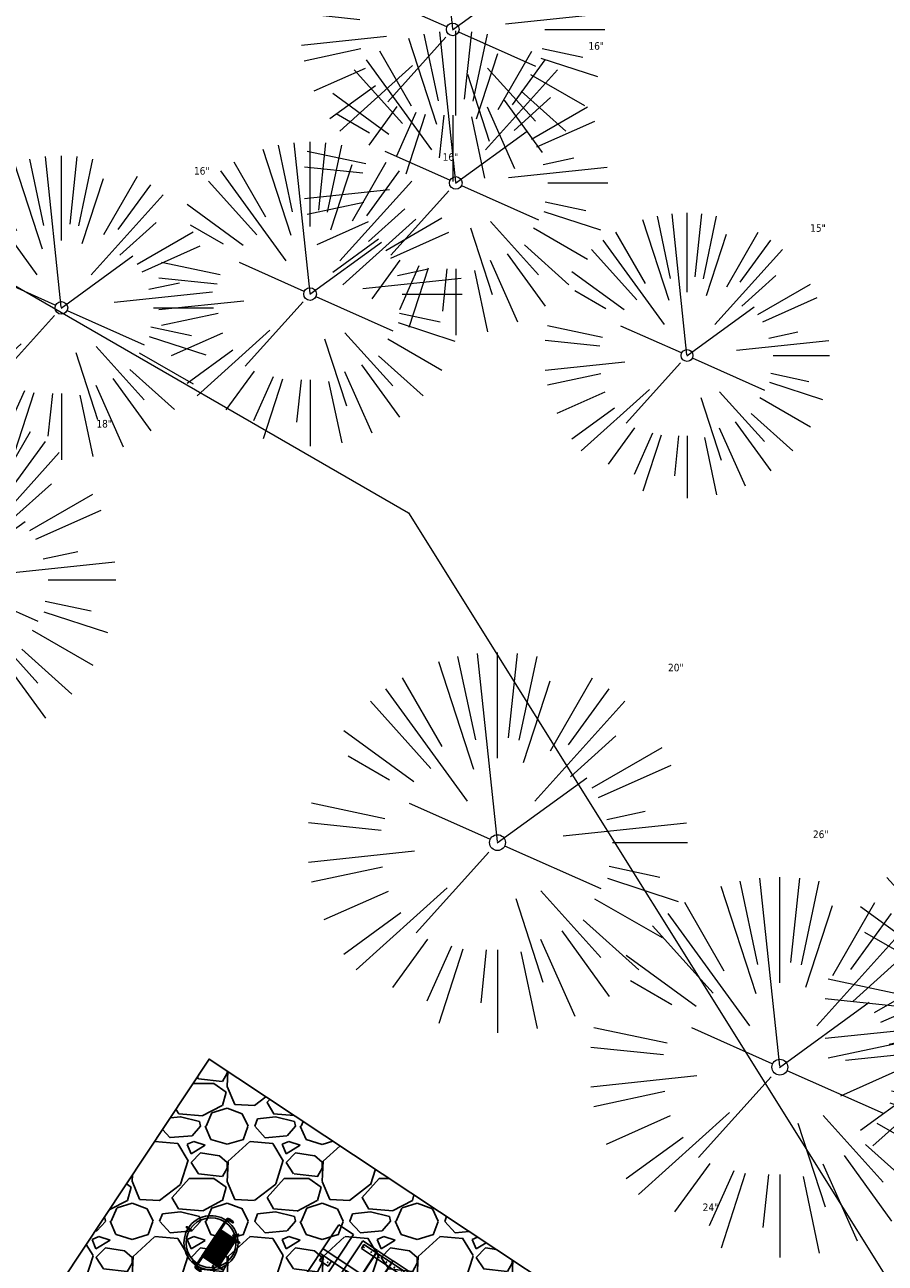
# Model space of a CAD drawing. Header units: feet. Extents: x 1133447 to 1140710, y 647622 to 649877.
# Tile 79 of 84: x 1135054 to 1135100, y 649228 to 649293. Entities that reach past the tile are written whole.
import ezdxf
from ezdxf.lldxf.tags import DXFTag

# ---------------------------------------------------------------- set-up
doc = ezdxf.new("R2010")
doc.units = ezdxf.units.FT
doc.header["$MEASUREMENT"] = 0
for name, color, linetype, lineweight in [('-ANGLE-IRON', 8, 'Continuous', 25), ('V-SITE-VEGE', 8, 'Continuous', 18), ('V-SITE-VEGE-TEXT', 8, 'Continuous', 18), ('V-UTIL-POWR-LINE-UNDR', 8, 'EXIST_PROP POWER UNDERGROUND LINE 1', 15)]:
    doc.layers.add(name, color=color, linetype=linetype, lineweight=lineweight)
for name, color, linetype in [('-BOLTS-LAGS-SCREWS', 7, 'Continuous'), ('-CONCRETE', 9, 'Continuous'), ('-HARDWARE', 7, 'Continuous'), ('-TIMBER', 5, 'Continuous'), ('C-CAMPSITE-PADS', 6, 'Continuous'), ('C-PRKG-ASPH', 8, 'Continuous'), ('C-SWLK-GRVL-PATT', 8, 'Continuous'), ('G-XREF', 7, 'Continuous')]:
    doc.layers.add(name, color=color, linetype=linetype)
doc.styles.add('SEI-Dim & Leader', font='tahoma.ttf')
doc.styles.get("Standard").update_dxf_attribs({"font": 'arial.ttf'})
tags = doc.linetypes.add('EXIST_PROP POWER UNDERGROUND LINE 1', pattern='A,1.5,-0.2,["P-UG",Standard,S=0.08,R=0,X=-0.1,Y=-0.04],-0.3', length=2).pattern_tags.tags
tags[6] = DXFTag(74, 10)

# ---------------------------------------------------------------- blocks, each defined once
blk = doc.blocks.new('V-SITE-VEGE-Coniferious Tree 2')
at = {"color": 0, "linetype": 'ByBlock'}
for p, q in [((-0.0574950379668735, 0.2703678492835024), (-0.1039851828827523, 0.4890788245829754)), ((-0.0003172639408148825, 0.0025937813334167), (-0.05229705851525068, 0.4972664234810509)), ((-3.601054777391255e-05, 0.2219193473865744), (-3.601054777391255e-05, 0.5000060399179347)), ((0.02890183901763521, 0.2753366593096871), (0.05222503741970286, 0.4972664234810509)), ((0.0571938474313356, 0.2692740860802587), (0.1039131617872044, 0.4890788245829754)), ((-0.06264093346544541, 0.1926377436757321), (-0.1545378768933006, 0.4755369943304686)), ((-0.1460065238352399, 0.2528363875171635), (-0.2500390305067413, 0.4330260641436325)), ((0.06850648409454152, 0.2109817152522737), (0.1382469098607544, 0.425630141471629)), ((0.139142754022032, 0.2410654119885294), (0.2499670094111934, 0.4330260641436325)), ((-0.07913071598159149, 0.1088658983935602), (-0.2939353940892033, 0.4045257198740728)), ((0.1868724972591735, 0.2572635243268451), (0.2938633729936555, 0.4045257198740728)), ((-0.1756943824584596, 0.1950752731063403), (-0.3346129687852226, 0.3715878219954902)), ((0.09777767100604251, 0.108636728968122), (0.3345409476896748, 0.3715878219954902)), ((-0.2201011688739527, 0.1598873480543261), (-0.4045617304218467, 0.2938993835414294)), ((0.1919663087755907, 0.1728666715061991), (0.3115823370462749, 0.2805763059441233)), ((0.2487690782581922, 0.143647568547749), (0.4329900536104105, 0.2500030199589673)), ((-0.2844040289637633, 0.1641894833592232), (-0.393144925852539, 0.2269610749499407)), ((0.2658942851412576, 0.1183972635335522), (0.4567507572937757, 0.2033670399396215)), ((-0.0009318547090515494, -0.0006770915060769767), (0.2349564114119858, 0.1707208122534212)), ((-0.2961437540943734, 0.06292784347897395), (-0.4891148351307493, 0.1039491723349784)), ((-0.01992166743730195, 0.008854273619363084), (-0.2318825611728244, 0.1032199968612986)), ((0.2872695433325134, 0.06106323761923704), (0.3884790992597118, 0.08257391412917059)), ((-0.3060292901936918, 0.03215663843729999), (-0.4973024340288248, 0.05226104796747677)), ((0.173080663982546, 0.01818771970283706), (0.497230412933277, 0.05226104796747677)), ((0.3024988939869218, 0), (0.4999700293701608, 0)), ((-0.2182782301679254, -0.02292736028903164), (-0.4973024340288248, -0.05226104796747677)), ((-0.02300503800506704, -0.02554197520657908), (-0.2137781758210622, -0.2373882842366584)), ((0.01849546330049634, -0.008260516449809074), (0.2719985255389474, -0.1211160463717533)), ((-0.302185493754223, -0.0642195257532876), (-0.4891148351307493, -0.1039491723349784)), ((0.2936342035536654, -0.06241742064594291), (0.4274066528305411, -0.09084484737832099)), ((0.2891445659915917, -0.09395946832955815), (0.4755009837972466, -0.1545018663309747)), ((-0.2881436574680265, -0.1282723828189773), (-0.4568227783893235, -0.2033670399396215)), ((-0.1320480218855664, -0.1188660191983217), (-0.3716238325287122, -0.3345769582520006)), ((0.1143820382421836, -0.1271057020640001), (0.2718110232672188, -0.301920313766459)), ((0.04781873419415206, -0.1473038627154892), (0.1192466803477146, -0.3671294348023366)), ((0.2555295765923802, -0.1475434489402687), (0.4329900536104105, -0.2500030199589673)), ((-0.254528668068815, -0.1848980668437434), (-0.4045617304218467, -0.2938993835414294)), ((0.2253521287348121, -0.2029399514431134), (0.3715518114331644, -0.3345769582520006)), ((-0.1842986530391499, -0.2536176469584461), (-0.2766747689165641, -0.3807650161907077)), ((0.1131111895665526, -0.2541280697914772), (0.2033310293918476, -0.4567867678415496)), ((0.1688618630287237, -0.2324611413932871), (0.2938633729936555, -0.4045257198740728)), ((-0.1213812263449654, -0.2725449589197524), (-0.1855903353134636, -0.4167758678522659)), ((-0.09098502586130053, -0.2799408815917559), (-0.1545378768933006, -0.4755369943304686)), ((-0.02966136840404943, -0.2817638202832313), (-0.04434904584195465, -0.4216092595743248)), ((-3.601054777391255e-05, -0.2817638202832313), (-3.601054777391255e-05, -0.5000060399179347)), ((0.06104806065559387, -0.2873055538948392), (0.1039131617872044, -0.4890788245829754))]:
    blk.add_line(p, q, dxfattribs=at)
blk.add_circle((-3.601054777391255e-05, 0), 0.02083358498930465)
blk = doc.blocks.new('C_XBASE-PACTOLA_02403811')
at = {"layer": 'V-UTIL-POWR-LINE-UNDR', "flags": 128}
blk.add_lwpolyline([(1134480.127728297, 648231.4910384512), (1134494.996471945, 648496.1691917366), (1134496.354631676, 648566.44434151), (1134464.634199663, 648641.5326281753), (1134459.677329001, 648691.5978201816), (1134473.792826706, 648747.2770438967), (1134487.668805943, 648772.8760612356), (1134492.621603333, 648802.5716343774), (1134496.091176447, 648841.0190152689), (1134500.796308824, 648860.3211453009), (1134494.587384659, 648928.3795930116), (1134495.610681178, 649027.1179445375), (1134495.955, 649106.737), (1134599.221251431, 649131.4978260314), (1134637.553107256, 649168.5421751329), (1134656.340245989, 649214.8847448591), (1134694.635392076, 649279.0850905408), (1134746.477990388, 649319.7325033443), (1134803.106029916, 649342.8457422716), (1134848.624546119, 649349.4784079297), (1134877.799434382, 649337.8966334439), (1134908.972639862, 649315.1325047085), (1134965.723883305, 649315.5318607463), (1135021.655, 649297.834), (1135074.570971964, 649267.2988659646), (1135109.814885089, 649210.9488559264), (1135119.855903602, 649164.3586520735), (1135144.601334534, 649102.1495441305)], dxfattribs=at)
at = {"layer": 'V-SITE-VEGE', "xscale": 15.99980672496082, "yscale": 15.99980672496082, "zscale": 15.99980672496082, "rotation": 8.537736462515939e-07}
for p in [(1135076.907, 649292.726), (1135077.066, 649284.651), (1135069.398, 649278.809), (1135056.311, 649278.083)]:
    blk.add_blockref('V-SITE-VEGE-Coniferious Tree 2', p, dxfattribs=at)
at = {"layer": 'V-SITE-VEGE'}
for p, xscale, yscale, zscale in [((1135089.232, 649275.576), 14.99981880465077, 14.99981880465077, 14.99981880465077), ((1135050.179, 649263.779), 17.99978256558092, 17.99978256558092, 17.99978256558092), ((1135079.26, 649249.954), 19.99975840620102, 19.99975840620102, 19.99975840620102), ((1135106.442, 649240.69), 19.99975840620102, 19.99975840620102, 19.99975840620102), ((1135094.114, 649238.138), 19.99975840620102, 19.99975840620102, 19.99975840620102)]:
    blk.add_blockref('V-SITE-VEGE-Coniferious Tree 2', p, dxfattribs=dict(at, xscale=xscale, yscale=yscale, zscale=zscale))
at = {"layer": 'V-SITE-VEGE-TEXT', "char_height": 0.4, "attachment_point": 7, "style": 'SEI-Dim & Leader'}
for s, insert in [('16"', (1135084.044083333, 649291.651)), ('16"', (1135076.376083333, 649285.809)), ('16"', (1135063.289083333, 649285.083)), ('15"', (1135095.711453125, 649282.076)), ('18"', (1135058.15434375, 649271.779)), ('20"', (1135088.232604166, 649258.954)), ('26"', (1135095.857385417, 649250.184)), ('24"', (1135090.057125, 649230.57))]:
    blk.add_mtext(s, dxfattribs=dict(at, insert=insert))
blk = doc.blocks.new('10FT_Precast Table')
at = {"layer": '-ANGLE-IRON'}
for p, q in [((-28.53399626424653, 27.12499979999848), (-28.53399626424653, 33.62500020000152)), ((-28.53399626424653, 33.62500020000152), (-24.53403626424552, 33.62500020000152)), ((-24.53403626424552, 33.62500020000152), (-24.53403626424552, 27.12499979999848)), ((28.46604333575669, 27.12499979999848), (28.46604333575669, 33.62500020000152)), ((28.46604333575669, 33.62500020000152), (32.4660033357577, 33.62500020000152)), ((32.4660033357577, 33.62500020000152), (32.4660033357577, 27.12499979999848)), ((-24.53403626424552, 27.12499979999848), (-28.53399626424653, 27.12499979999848)), ((32.4660033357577, 27.12499979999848), (28.46604333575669, 27.12499979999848)), ((-49.49999999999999, 15.84066587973), (-52.49999999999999, 15.84066587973)), ((-52.49999999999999, 15.84066587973), (-52.49999999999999, -14.65933416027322)), ((-49.49999999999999, -14.65933416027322), (-49.49999999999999, 15.84066587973)), ((-25.53399626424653, 15.8406658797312), (-28.53399626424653, 15.8406658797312)), ((-28.53399626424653, 15.8406658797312), (-28.53399626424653, -14.65933416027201)), ((-25.53399626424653, -14.65933416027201), (-25.53399626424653, 15.8406658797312)), ((32.4660033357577, 15.84066587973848), (29.4660033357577, 15.84066587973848)), ((29.4660033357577, 15.84066587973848), (29.4660033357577, -14.65933416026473)), ((32.4660033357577, -14.65933416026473), (32.4660033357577, 15.84066587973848)), ((52.50000000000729, 15.8406658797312), (49.50000000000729, 15.8406658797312)), ((49.50000000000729, 15.8406658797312), (49.50000000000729, -14.65933416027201)), ((52.50000000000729, -14.65933416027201), (52.50000000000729, 15.8406658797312)), ((-52.49999999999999, -14.65933416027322), (-49.49999999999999, -14.65933416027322)), ((-28.53399626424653, -14.65933416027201), (-25.53399626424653, -14.65933416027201)), ((29.4660033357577, -14.65933416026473), (32.4660033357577, -14.65933416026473)), ((49.50000000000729, -14.65933416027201), (52.50000000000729, -14.65933416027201)), ((-28.53399626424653, -33.62500019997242), (-28.53399626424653, -27.12499979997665)), ((-28.53399626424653, -27.12499979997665), (-24.53403626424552, -27.12499979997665)), ((-24.53403626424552, -27.12499979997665), (-24.53403626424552, -33.62500019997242)), ((28.46604333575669, -33.62500019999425), (28.46604333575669, -27.1249997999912)), ((28.46604333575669, -27.1249997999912), (32.4660033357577, -27.1249997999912)), ((32.4660033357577, -27.1249997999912), (32.4660033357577, -33.62500019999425)), ((-24.53403626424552, -33.62500019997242), (-28.53399626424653, -33.62500019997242)), ((32.4660033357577, -33.62500019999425), (28.46604333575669, -33.62500019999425))]:
    blk.add_line(p, q, dxfattribs=at)
at = {"layer": '-BOLTS-LAGS-SCREWS'}
for centre in [(-26.53401626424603, 32.12500020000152), (30.46602333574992, 32.12500020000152), (-26.53401626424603, 28.62499979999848), (30.46602333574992, 28.62499979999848), (-50.99999999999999, 14.84066987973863), (-50.99999999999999, 9.340670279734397), (-27.03399626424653, 14.84066987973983), (-27.03399626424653, 9.340670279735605), (30.9660033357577, 14.84066987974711), (30.9660033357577, 9.34067027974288), (51.00000000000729, 14.84066987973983), (51.00000000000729, 9.340670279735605), (-50.99999999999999, 3.340670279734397), (-27.03399626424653, 3.340670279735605), (30.9660033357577, 3.340670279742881), (51.00000000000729, 3.340670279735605), (-50.99999999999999, -2.159338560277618), (-27.03399626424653, -2.15933856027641), (30.9660033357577, -2.159338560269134), (51.00000000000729, -2.15933856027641), (-50.99999999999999, -8.159338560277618), (-50.99999999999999, -13.65933816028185), (-27.03399626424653, -8.15933856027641), (-27.03399626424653, -13.65933816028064), (30.9660033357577, -8.159338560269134), (30.9660033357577, -13.65933816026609), (51.00000000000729, -8.15933856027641), (51.00000000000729, -13.65933816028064), (-26.53401626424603, -28.62499979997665), (30.46602333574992, -28.6249997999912), (-26.53401626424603, -32.12500019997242), (30.46602333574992, -32.12500019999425)]:
    blk.add_circle(centre, 0.15625000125, dxfattribs=at)
at = {"layer": '-CONCRETE'}
for p, q in [((-32.03399630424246, -35.99999999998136), (-32.03399630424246, 35.99999999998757)), ((-28.53399626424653, 35.99999999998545), (-28.53399626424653, 33.62500020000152)), ((32.4660033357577, 36), (32.4660033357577, 33.62500020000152)), ((35.96600337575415, -35.99999999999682), (35.96600337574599, 35.99999999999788)), ((-28.53399626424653, -27.12499979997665), (-28.53399626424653, 27.12499979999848)), ((32.4660033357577, -27.1249997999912), (32.4660033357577, 27.12499979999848)), ((-28.53399626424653, -35.99999999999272), (-28.53399626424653, -33.62500019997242)), ((32.4660033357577, -33.62500019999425), (32.4660033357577, -36))]:
    blk.add_line(p, q, dxfattribs=at)
at = {"layer": '-TIMBER'}
for p, q in [((-53.99999999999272, 24.74999999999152), (-54, 35.99999999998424)), ((-54, 35.99999999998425), (54, 36.0000000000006)), ((54.00000000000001, 24.75000000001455), (54.00000000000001, 36)), ((-54, 24.74999999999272), (53.99999999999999, 24.74999999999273)), ((-53.99999999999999, 6.465667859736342), (-53.99999999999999, 17.71566785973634)), ((-53.99999999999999, 17.71566785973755), (54, 17.71566785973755)), ((54.00000000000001, 17.71566785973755), (54.00000000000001, 6.46566785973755)), ((-53.99999999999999, 6.46566785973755), (54, 6.46566785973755)), ((-53.99999999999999, -5.034336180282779), (-53.99999999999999, 6.215667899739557)), ((-53.99999999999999, 6.215667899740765), (54, 6.215667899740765)), ((54.00000000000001, 6.215667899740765), (54.00000000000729, -5.034336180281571)), ((54.00000000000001, -5.034336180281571), (-53.99999999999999, -5.034336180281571)), ((-53.99999999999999, -16.53433614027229), (-53.99999999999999, -5.28433614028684)), ((54.00000000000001, -5.284336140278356), (-53.99999999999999, -5.284336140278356)), ((54.00000000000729, -5.28433614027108), (54.00000000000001, -16.53433614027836)), ((54.00000000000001, -16.53433614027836), (-53.99999999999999, -16.53433614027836)), ((-54, -35.99999999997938), (-53.99999999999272, -24.74999999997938)), ((-54, -24.74999999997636), (53.99999999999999, -24.75000000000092)), ((54.00000000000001, -36), (54.00000000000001, -24.75)), ((-54, -35.99999999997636), (53.99999999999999, -36.00000000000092))]:
    blk.add_line(p, q, dxfattribs=at)
blk = doc.blocks.new('*X439')
at = {"color": 0}
for p, q in [((146.0622026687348, 353.5980429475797), (146.1426743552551, 353.6785146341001)), ((146.0622026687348, 352.8909361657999), (146.8122026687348, 353.6409361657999)), ((146.0622026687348, 352.5373827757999), (146.8122026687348, 353.2873827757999)), ((146.0622026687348, 351.8302759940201), (146.8122026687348, 352.5802759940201)), ((146.0622026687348, 351.4767226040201), (146.8122026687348, 352.2267226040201)), ((146.0622026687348, 350.7696158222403), (146.8122026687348, 351.5196158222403)), ((146.3246548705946, 350.6785146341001), (146.8122026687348, 351.1660624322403))]:
    blk.add_line(p, q, dxfattribs=at)
blk = doc.blocks.new('Pilot Rocks FS-30_18_PA')
at = {"layer": '-HARDWARE'}
for p, q in [((-8.817777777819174, 0.04421580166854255), (-17.86666666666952, 0.04421580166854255)), ((-17.86666666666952, 0.04421580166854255), (-12.77892653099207, 0.04421580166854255)), ((-10.20000000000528, 0.04421580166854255), (10.19999999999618, 0.04421580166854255)), ((8.817777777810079, 0.04421580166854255), (17.86666666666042, 0.04421580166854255)), ((12.77892653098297, 0.04421580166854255), (17.86666666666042, 0.04421580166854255)), ((-18.93333333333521, -4.555784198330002), (-18.93333333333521, -1.355784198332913)), ((-18.93333333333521, -1.355784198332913), (-18.86666666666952, -1.355784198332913)), ((-18.86666666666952, -1.355784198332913), (-18.86666666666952, -0.9557841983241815)), ((-18.86666666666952, -1.355784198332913), (-18.86666666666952, -0.9557841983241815)), ((-18.20000000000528, -1.355784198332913), (-18.20000000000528, -0.9557841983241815)), ((-18.20000000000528, -0.9557841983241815), (-18.20000000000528, -1.355784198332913)), ((-18.20000000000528, -1.355784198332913), (-18.13333333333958, -1.355784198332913)), ((-18.13333333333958, -1.355784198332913), (-18.13333333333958, -4.555784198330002)), ((-8.817777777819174, -0.6224508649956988), (-17.86666666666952, -0.6224508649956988)), ((-13.33940419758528, -0.6224508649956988), (-17.86666666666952, -0.6224508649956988)), ((-10.20000000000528, -0.6224508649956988), (10.19999999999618, -0.6224508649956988)), ((-10.20000000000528, -0.6224508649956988), (-10.20000000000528, -11.31238912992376)), ((-9.533333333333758, -0.6224508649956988), (-9.533333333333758, -11.31238912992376)), ((-8.817777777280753, -0.6224508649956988), (-8.817777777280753, -11.64572246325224)), ((-8.284444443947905, -0.6224508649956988), (-8.284444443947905, -11.64572246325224)), ((-7.502222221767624, -0.6224508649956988), (-7.502222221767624, -11.64572246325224)), ((-6.9688888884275, -0.6224508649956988), (-6.9688888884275, -11.64572246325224)), ((-6.18666666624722, -0.6224508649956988), (-6.18666666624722, -11.64572246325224)), ((-5.653333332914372, -0.6224508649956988), (-5.653333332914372, -11.64572246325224)), ((-4.871111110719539, -0.6224508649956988), (-4.871111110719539, -11.64572246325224)), ((-4.337777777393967, -0.6224508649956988), (-4.337777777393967, -11.64572246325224)), ((-3.555555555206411, -0.6224508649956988), (-3.555555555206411, -11.64572246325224)), ((-3.022222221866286, -0.6224508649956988), (-3.022222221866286, -11.64572246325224)), ((-2.23999999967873, -0.6224508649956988), (-2.23999999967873, -11.64572246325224)), ((-1.706666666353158, -0.6224508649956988), (-1.706666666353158, -11.64572246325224)), ((-0.9244444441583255, -0.6224508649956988), (-0.9244444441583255, -11.64572246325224)), ((-0.3911111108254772, -0.6224508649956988), (-0.3911111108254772, -11.64572246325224)), ((0.3911111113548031, -0.6224508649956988), (0.3911111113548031, -11.64572246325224)), ((0.9244444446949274, -0.6224508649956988), (0.9244444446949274, -11.64572246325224)), ((1.706666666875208, -0.6224508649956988), (1.706666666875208, -11.64572246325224)), ((2.240000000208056, -0.6224508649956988), (2.240000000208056, -11.64572246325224)), ((3.022222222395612, -0.6224508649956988), (3.022222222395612, -11.64572246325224)), ((3.555555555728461, -0.6224508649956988), (3.555555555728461, -11.64572246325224)), ((4.337777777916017, -0.6224508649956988), (4.337777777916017, -11.64572246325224)), ((4.871111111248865, -0.6224508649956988), (4.871111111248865, -11.64572246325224)), ((5.653333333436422, -0.6224508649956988), (5.653333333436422, -11.64572246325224)), ((6.18666666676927, -0.6224508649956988), (6.18666666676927, -11.64572246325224)), ((6.968888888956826, -0.6224508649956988), (6.968888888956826, -11.64572246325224)), ((7.502222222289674, -0.6224508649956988), (7.502222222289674, -11.64572246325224)), ((8.28444444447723, -0.6224508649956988), (8.28444444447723, -11.64572246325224)), ((8.817777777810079, -0.6224508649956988), (8.817777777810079, -11.64572246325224)), ((17.86666666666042, -0.6224508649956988), (8.817777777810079, -0.6224508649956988)), ((9.533333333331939, -0.6224508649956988), (9.533333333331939, -11.31238912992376)), ((10.19999999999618, -0.6224508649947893), (10.19999999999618, -11.31238912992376)), ((18.13333333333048, -4.555784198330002), (18.13333333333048, -1.355784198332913)), ((18.13333333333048, -1.355784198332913), (18.19999999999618, -1.355784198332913)), ((18.93333333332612, -4.555784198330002), (18.13333333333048, -4.555784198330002)), ((18.19999999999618, -1.355784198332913), (18.19999999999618, -0.9557841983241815)), ((18.19999999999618, -1.355784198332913), (18.19999999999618, -0.9557841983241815)), ((18.86666666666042, -1.355784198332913), (18.86666666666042, -0.9557841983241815)), ((18.86666666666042, -0.9557841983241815), (18.86666666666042, -1.355784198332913)), ((18.86666666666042, -1.355784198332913), (18.93333333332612, -1.355784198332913)), ((18.93333333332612, -1.355784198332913), (18.93333333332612, -4.555784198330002)), ((-10.20000000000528, -11.31238912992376), (-10.20000000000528, -14.84572246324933)), ((-10.20000000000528, -13.68324198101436), (-10.20000000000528, -14.84572246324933)), ((-9.533333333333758, -11.31238912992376), (-9.533333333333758, -14.84572246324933)), ((-9.533333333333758, -11.64572246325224), (9.533333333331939, -11.64572246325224)), ((-9.533333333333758, -12.31238912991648), (9.533333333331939, -12.31238912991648)), ((-9.533333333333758, -14.84572246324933), (-9.533333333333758, -14.47618734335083)), ((9.533333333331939, -11.31238912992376), (9.533333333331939, -14.84572246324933)), ((9.533333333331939, -14.47618734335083), (9.533333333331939, -14.84572246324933)), ((10.19999999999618, -11.31238912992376), (10.19999999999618, -14.84572246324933)), ((10.19999999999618, -14.84572246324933), (10.19999999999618, -13.68324198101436))]:
    blk.add_line(p, q, dxfattribs=at)
at = {"layer": '-HARDWARE', "flags": 128}
for points in [[(0.04426932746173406, 18.18944163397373, 1), (-0.6223972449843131, 18.18908719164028), (-0.6206959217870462, 14.98908764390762, 1), (0.04597065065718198, 14.98944208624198), (0.04426932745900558, 18.18944163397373)], [(-11.77825193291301, -8.933957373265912, -1), (-11.29140720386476, -9.3893985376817), (-13.47752479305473, -11.72625323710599, -1), (-13.96436952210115, -11.27081207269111), (-11.77825193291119, -8.93395737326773)], [(11.77825193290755, -8.933957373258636, 1), (11.29140720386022, -9.389398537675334), (13.47752479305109, -11.72625323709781, 1), (13.96436952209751, -11.27081207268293), (11.77825193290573, -8.933957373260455)]]:
    blk.add_lwpolyline(points, format="xyb", dxfattribs=at)
at = {"layer": '-HARDWARE'}
for points in [[(-18.93333333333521, -4.555784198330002), (-18.93333333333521, -1.355784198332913), (-18.13333333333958, -1.355784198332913), (-18.13333333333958, -4.555784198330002)], [(-7.502222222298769, -11.64572246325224), (-8.28444444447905, -11.64572246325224), (-8.28444444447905, -0.6224508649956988), (-7.502222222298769, -0.6224508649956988)], [(-6.186666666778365, -11.64572246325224), (-6.968888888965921, -11.64572246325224), (-6.968888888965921, -0.6224508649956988), (-6.186666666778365, -0.6224508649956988)], [(-4.87111111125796, -11.64572246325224), (-5.653333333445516, -11.64572246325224), (-5.653333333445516, -0.6224508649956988), (-4.87111111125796, -0.6224508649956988)], [(-3.555555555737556, -11.64572246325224), (-4.337777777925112, -11.64572246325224), (-4.337777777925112, -0.6224508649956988), (-3.555555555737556, -0.6224508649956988)], [(-2.240000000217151, -11.64572246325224), (-3.022222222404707, -11.64572246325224), (-3.022222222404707, -0.6224508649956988), (-2.240000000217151, -0.6224508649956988)], [(-0.9244444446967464, -11.64572246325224), (-1.706666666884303, -11.64572246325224), (-1.706666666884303, -0.6224508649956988), (-0.9244444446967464, -0.6224508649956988)], [(-0.3911111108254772, -11.64572246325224), (0.3911111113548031, -11.64572246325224), (0.3911111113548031, -0.6224508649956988), (-0.3911111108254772, -0.6224508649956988)], [(0.9244444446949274, -11.64572246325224), (1.706666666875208, -11.64572246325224), (1.706666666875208, -0.6224508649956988), (0.9244444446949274, -0.6224508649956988)], [(2.240000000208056, -11.64572246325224), (3.022222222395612, -11.64572246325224), (3.022222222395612, -0.6224508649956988), (2.240000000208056, -0.6224508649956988)], [(3.555555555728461, -11.64572246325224), (4.337777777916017, -11.64572246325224), (4.337777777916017, -0.6224508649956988), (3.555555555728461, -0.6224508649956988)], [(4.871111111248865, -11.64572246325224), (5.653333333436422, -11.64572246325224), (5.653333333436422, -0.6224508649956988), (4.871111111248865, -0.6224508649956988)], [(6.18666666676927, -11.64572246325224), (6.968888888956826, -11.64572246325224), (6.968888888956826, -0.6224508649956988), (6.18666666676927, -0.6224508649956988)], [(7.502222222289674, -11.64572246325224), (8.28444444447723, -11.64572246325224), (8.28444444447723, -0.6224508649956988), (7.502222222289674, -0.6224508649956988)], [(18.93333333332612, -4.555784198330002), (18.93333333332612, -1.355784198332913), (18.13333333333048, -1.355784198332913), (18.13333333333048, -4.555784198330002)]]:
    blk.add_lwpolyline(points, close=True, dxfattribs=at)
for centre, radius, start, end in [((0, 9.094947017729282e-13), 17.06666666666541, 0.1484403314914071, 179.8515596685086), ((0, 0), 15.73333333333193, 0.1610200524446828, 179.8389799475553), ((-17.86666666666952, -0.9557841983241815), 1, 90, 180), ((-17.86666666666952, -0.9557841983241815), 1, 90, 180), ((17.86666666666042, -0.9557841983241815), 1, 0, 90), ((17.86666666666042, -0.9557841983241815), 1, 0, 90), ((-17.86666666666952, -0.9557841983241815), 0.3333333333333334, 90, 180), ((-17.86666666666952, -0.9557841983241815), 0.3333333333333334, 90, 180), ((0, 9.094947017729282e-13), 17.06666666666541, 182.0901397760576, 220.7490543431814), ((0, 0), 15.73333333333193, 182.2673591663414, 220.2247561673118), ((0, 0), 15.73333333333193, 319.7752438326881, 357.7326408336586), ((0, 9.094947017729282e-13), 17.06666666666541, 319.2509456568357, 357.9098602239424), ((17.86666666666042, -0.9557841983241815), 0.3333333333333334, 0, 90), ((17.86666666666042, -0.9557841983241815), 0.3333333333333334, 0, 90), ((-9.094947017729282e-13, 1.818989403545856e-12), 17.06666666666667, 220.7490543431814, 233.2977773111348), ((-9.094947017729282e-13, 1.818989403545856e-12), 15.73333333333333, 220.2247561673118, 229.5860659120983), ((-9.866666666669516, -11.64572246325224), 0.3333333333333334, 0, 180), ((-9.866666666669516, -14.84572246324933), 0.3333333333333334, 180, 0), ((-9.866666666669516, -14.84572246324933), 0.3333333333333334, 180, 0), ((-9.094947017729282e-13, 1.818989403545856e-12), 15.73333333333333, 232.7040475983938, 307.2959524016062), ((-9.094947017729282e-13, 1.818989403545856e-12), 17.06666666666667, 236.0413981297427, 303.9586018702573), ((9.866666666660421, -11.64572246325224), 0.3333333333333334, 0, 180), ((9.866666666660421, -14.84572246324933), 0.3333333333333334, 180, 0), ((9.866666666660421, -14.84572246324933), 0.3333333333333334, 180, 0), ((-9.094947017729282e-13, 1.818989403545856e-12), 15.73333333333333, 310.4139340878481, 319.7752438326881), ((-6.821210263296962e-11, 6.548361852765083e-11), 17.06666666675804, 306.7022226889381, 319.2509456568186)]:
    blk.add_arc(centre, radius, start, end, dxfattribs=at)
at = {"layer": '-HARDWARE', "rotation": 180}
for p, xscale, yscale, zscale in [((137.6663495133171, 372.583162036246), 1.066666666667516, 1.066666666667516, 1.066666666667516), ((-137.6663495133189, 372.583162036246), -1.066666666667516, 1.066666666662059, 1.066666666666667)]:
    blk.add_blockref('*X439', p, dxfattribs=dict(at, xscale=xscale, yscale=yscale, zscale=zscale))
blk = doc.blocks.new('C_PBASE-PACTOLA_02403811')
at = {"layer": 'C-CAMPSITE-PADS'}
blk.add_lwpolyline([(1135055.243000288, 649225.2323961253), (1135064.083509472, 649238.5682649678), (1135097.423181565, 649216.4669920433), (1135088.582672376, 649203.1311231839)], dxfattribs=at)
at = {"layer": '-HARDWARE', "xscale": 0.08333333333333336, "yscale": 0.08333333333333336, "zscale": 0.08333333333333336, "rotation": 56.45911939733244}
blk.add_blockref('Pilot Rocks FS-30_18_PA', (1135064.182632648, 649228.9043802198), dxfattribs=at)
at = {"xscale": 0.08333333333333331, "yscale": 0.08333333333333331, "zscale": 0.08333333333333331, "rotation": 56.45911938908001}
blk.add_blockref('10FT_Precast Table', (1135070.915394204, 649224.4411509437), dxfattribs=at)
blk = doc.blocks.new('C_PHTCH-PACTOLA_02403811')
at = {"layer": 'C-PRKG-ASPH'}
h = blk.add_hatch(dxfattribs=at)
h.set_pattern_fill('ANSI31', color=256, scale=10, angle=70)
h.set_pattern_definition([(115, (0, 0), (-1.132884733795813, -0.5282728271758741), [])])
edge = h.paths.add_edge_path(flags=16)
edge.add_arc((1135093.567290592, 648760.3570235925), 541.9999999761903, 143.5703577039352, 153.2664360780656, ccw=False)
edge.add_arc((1135093.567290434, 648760.3570237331), 541.9999997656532, 133.8742793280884, 143.5703577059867, ccw=False)
edge.add_line((1134717.918854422, 649151.0643979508), (1134791.743864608, 649222.0439889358))
edge.add_arc((1134924.814897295, 649083.6384245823), 191.9999999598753, 124.33581191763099, 133.8742793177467, ccw=False)
edge.add_line((1134816.518779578, 649242.1816391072), (1134837.543218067, 649256.5428028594))
edge.add_arc((1134886.614896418, 649184.7029087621), 87.00000000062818, 64.86660358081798, 124.33581191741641, ccw=False)
edge.add_line((1134923.566161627, 649263.4658695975), (1134945.862647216, 649253.0055803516))
edge.add_arc((1134736.896871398, 648807.5874571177), 491.9999999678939, 56.45911934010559, 64.86660355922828, ccw=False)
edge.add_line((1135008.742528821, 649217.6654234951), (1135070.901654, 649176.4593855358))
edge.add_arc((1135036.644680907, 649124.7828938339), 62.00000000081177, -10.868034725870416, 56.45911933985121, ccw=False)
edge.add_line((1135097.532652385, 649113.0929439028), (1135091.831089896, 649083.3959326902))
edge.add_arc((1135001.481196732, 649100.7423100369), 92.00000001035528, 337.8486329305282, 349.13196525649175, ccw=False)
edge.add_line((1135086.690765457, 649066.0532714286), (1135029.43531187, 648925.4119419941))
edge.add_arc((1134573.749357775, 649110.9228871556), 491.9999995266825, 335.73595333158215, 337.84863296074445, ccw=False)
edge.add_line((1135022.286728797, 648908.7392420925), (1134970.105907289, 648792.9779079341))
edge.add_line((1134970.105907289, 648792.9779079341), (1134955.070696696, 648759.622817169))
edge.add_arc((1134506.533324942, 648961.8064625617), 492.0000003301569, 331.3465562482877, 335.7359533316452, ccw=False)
edge.add_line((1134938.281078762, 648725.8872446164), (1134902.771388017, 648660.9021647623))
edge.add_arc((1134778.161263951, 648728.9926705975), 142.0000000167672, 305.95733191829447, 331.34655630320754, ccw=False)
edge.add_line((1134861.541195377, 648614.0501326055), (1134757.483908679, 648538.5664206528))
edge.add_arc((1134835.579196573, 648430.9089730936), 133.0000000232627, 125.9573319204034, 166.4171722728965)
edge.add_arc((1134672.277915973, 648470.363906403), 35.00000000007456, 244.10855969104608, 346.41717227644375, ccw=False)
edge.add_arc((1134691.461854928, 648509.9128519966), 78.95614352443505, 214.9055155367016, 244.1168481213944, ccw=False)
edge.add_line((1134626.710174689, 648464.732186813), (1134623.062749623, 648469.9579645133))
edge.add_arc((1134821.506139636, 648608.4650796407), 241.9999999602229, 191.1167612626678, 214.9138039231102, ccw=False)
edge.add_line((1134584.046954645, 648561.8052956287), (1134566.403948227, 648651.5934078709))
edge.add_arc((1135049.172208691, 648746.4554480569), 491.9999999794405, 187.9519260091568, 191.1167612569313, ccw=False)
edge.add_line((1134561.903038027, 648678.391101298), (1134552.825444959, 648743.3771249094))
edge.add_arc((1134842.017716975, 648783.7730382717), 292.0000000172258, 166.3961174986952, 187.9519260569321, ccw=False)
edge.add_line((1134558.209758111, 648852.4537669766), (1134566.77306571, 648887.8397463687))
edge.add_arc((1135093.567290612, 648760.357023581), 542.0000000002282, 158.0478401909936, 166.396117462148, ccw=False)
edge.add_arc((1135093.567290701, 648760.357023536), 542.0000000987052, 153.2664360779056, 158.0478401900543, ccw=False)
edge = h.paths.add_edge_path()
edge.add_line((1134664.934415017, 648091.0186503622), (1134641.753924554, 648097.236757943))
edge.add_arc((1135131.441785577, 647965.8792352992), 506.9999999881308, 154.1154939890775, 164.9840567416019, ccw=False)
edge.add_arc((1135131.44177555, 647965.8792402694), 506.9999887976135, 153.4314984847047, 154.115493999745, ccw=False)
edge.add_arc((1134241.513528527, 648410.9103548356), 488.0000000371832, 333.4314984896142, 338.6383717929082)
edge.add_line((1134695.987914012, 648233.1548120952), (1134704.112198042, 648253.9264793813))
edge.add_arc((1134529.027803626, 648322.4060737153), 188.0000000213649, 338.6383717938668, 377.1954705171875)
edge.add_arc((1134651.306425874, 648360.2470375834), 60.00000000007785, 17.1954705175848, 74.97265706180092)
edge.add_line((1134666.863224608, 648418.1951696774), (1134661.500576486, 648419.8056636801))
edge.add_arc((1134691.489318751, 648509.9450223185), 94.99699278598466, 223.9418846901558, 251.5980721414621, ccw=False)
edge.add_arc((1134691.535842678, 648509.9839590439), 95.05751145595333, 214.9165962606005, 223.9393241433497, ccw=False)
edge.add_line((1134613.590003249, 648455.5746160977), (1134609.942525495, 648460.8004692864))
edge.add_arc((1134821.506139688, 648608.4650796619), 258.0000000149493, 191.1167612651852, 214.9138039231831, ccw=False)
edge.add_line((1134568.347173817, 648558.7203512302), (1134550.704167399, 648648.5084634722))
edge.add_arc((1135049.172208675, 648746.4554480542), 507.9999999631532, 187.9519260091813, 191.1167612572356, ccw=False)
edge.add_line((1134546.056886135, 648676.177626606), (1134536.979293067, 648741.163650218))
edge.add_arc((1134842.01771694, 648783.7730382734), 307.9999999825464, 166.3961174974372, 187.9519260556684, ccw=False)
edge.add_line((1134542.658637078, 648856.2170945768), (1134551.221944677, 648891.6030739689))
edge.add_arc((1135093.567290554, 648760.3570237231), 557.9999999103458, 163.9213237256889, 166.3961174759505, ccw=False)
edge.add_arc((1134538.177323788, 648920.4382053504), 19.99999999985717, 343.9213237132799, 402.7699397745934)
edge.add_line((1134552.859048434, 648934.0193305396), (1134533.446357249, 648955.005204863))
edge.add_arc((1135093.567290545, 648760.3570234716), 592.9783928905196, 146.0187423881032, 160.8370986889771, ccw=False)
edge.add_line((1134601.857481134, 649091.7855040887), (1134616.582948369, 649064.0343807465))
edge.add_arc((1134620.999668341, 649066.3780071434), 5.000000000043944, 207.9515834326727, 327.0740857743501)
edge.add_arc((1135093.567290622, 648760.3570235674), 558.0000000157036, 133.8742793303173, 147.0740857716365, ccw=False)
edge.add_line((1134706.829601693, 649162.5981949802), (1134780.654611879, 649233.5777859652))
edge.add_arc((1134924.814897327, 649083.6384245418), 208.0000000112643, 124.3358119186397, 133.8742793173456, ccw=False)
edge.add_line((1134807.494103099, 649255.3935736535), (1134828.518541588, 649269.7547374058))
edge.add_arc((1134886.614896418, 649184.7029087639), 102.9999999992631, 64.86660357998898, 124.33581191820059, ccw=False)
edge.add_line((1134930.361796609, 649277.9510118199), (1134952.658282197, 649267.4907225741))
edge.add_arc((1134736.896871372, 648807.5874570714), 508.0000000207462, 56.4591193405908, 64.86660355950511, ccw=False)
edge.add_line((1135017.583038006, 649231.0012923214), (1135079.742163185, 649189.7952543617))
edge.add_arc((1135036.644680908, 649124.782893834), 77.99999999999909, -10.868034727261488, 56.45911934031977, ccw=False)
edge.add_line((1135113.245677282, 649110.0761826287), (1135107.544114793, 649080.3791714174))
edge.add_arc((1135001.481196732, 649100.7423100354), 108.0000000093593, 337.84863293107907, 349.131965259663, ccw=False)
edge.add_line((1135101.509820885, 649060.0203951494), (1135044.254367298, 648919.3790657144))
edge.add_arc((1134573.749357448, 649110.9228872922), 507.9999998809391, 335.7359533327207, 337.84863295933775, ccw=False)
edge.add_line((1135036.873309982, 648902.1641641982), (1134969.657277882, 648753.0477392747))
edge.add_arc((1134506.53332524, 648961.8064624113), 507.9999999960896, 331.346556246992, 335.73595333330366, ccw=False)
edge.add_line((1134952.321656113, 648718.215074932), (1134916.811965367, 648653.2299950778))
edge.add_arc((1134778.161263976, 648728.9926705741), 157.9999999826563, 305.9573319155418, 331.3465563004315, ccw=False)
edge.add_line((1134870.936117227, 648601.0988607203), (1134766.878830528, 648525.6151487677))
edge.add_arc((1134835.579196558, 648430.9089731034), 117.0000000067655, 125.9573319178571, 162.264860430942)
edge.add_arc((1134752.713885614, 648457.4106757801), 29.99999999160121, 162.264860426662, 196.8024120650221)
edge.add_arc((1134835.579196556, 648430.9089731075), 113.0000000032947, 170.9217318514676, 197.5476736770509)
edge.add_line((1134727.837491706, 648396.8395581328), (1134731.162683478, 648386.3239143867))
edge.add_arc((1134529.027802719, 648322.4060734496), 212.0000009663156, 11.340079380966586, 17.54767372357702, ccw=False)
edge.add_arc((1134529.055568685, 648322.403813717), 211.9732215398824, -20.64909134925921, 11.342153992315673, ccw=False)
edge.add_arc((1134759.869013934, 648235.3149369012), 34.72371615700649, 159.1871917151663, 239.4135572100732)
edge.add_line((1134742.200276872, 648205.422593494), (1134709.513, 648185.696))
edge.add_line((1134709.513, 648185.696), (1134698.996135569, 648181.0065459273))
edge.add_arc((1135131.441785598, 647965.8792352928), 483.0000000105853, 153.5511843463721, 164.9840567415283)
at = {"layer": 'C-SWLK-GRVL-PATT'}
h = blk.add_hatch(dxfattribs=at)
h.set_pattern_fill('GRAVEL', color=256, scale=5)
h.set_pattern_definition([(228.012787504, (3.6, 5), (-40.00000000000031, -45.00000000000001), [0.67268, -66.5954402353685]), (184.969740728, (3.15, 4.5), (59.99999999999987, 5.000000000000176), [1.15434, -114.27962380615]), (132.510447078, (2, 4.4), (50.00000000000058, -54.99999999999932), [0.8139400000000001, -80.5801629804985]), (267.273689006, (0.05, 3.15), (5.000000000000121, 100.0000000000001), [1.05119, -104.067790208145]), (292.833654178, (0, 2.1), (-24.99999999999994, 60.00000000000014), [1.030775, -102.0468656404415]), (357.273689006, (0.4, 1.15), (-100.0000000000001, 5.000000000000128), [1.05119, -104.067790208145]), (37.6942404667, (1.45, 1.1), (-64.99999999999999, -49.99999999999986), [1.390145, -137.62424274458]), (72.2553283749, (2.55, 1.95), (35.00000000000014, 110), [1.31244, -129.9316074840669]), (121.429565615, (2.95, 3.2), (-40.0000000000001, 64.99999999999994), [1.05475, -104.420365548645]), (175.236358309, (2.4, 4.1), (54.99999999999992, -5.00000000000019), [1.20416, -59.0038128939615]), (222.397437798, (1.2, 4.2), (-59.99999999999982, -54.99999999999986), [1.55724, -154.1668750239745]), (138.814074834, (5, 3.1), (-35.00000000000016, 30), [0.5315049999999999, -52.61922406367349]), (171.46923439, (4.600000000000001, 3.45), (64.99999999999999, -9.999999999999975), [1.011185, -100.107557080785]), (225, (3.6, 3.6), (-5.551115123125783e-16, -4.999999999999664), [0.707105, -6.3639628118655]), (203.198590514, (3.25, 4.2), (24.99999999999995, 9.999999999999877), [0.38079, -37.6980755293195]), (291.801409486, (2.9, 4.050000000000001), (-4.99999999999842, 15.00000000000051), [0.538515, -26.3873090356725]), (30.96375653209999, (3.1, 3.55), (15.00000000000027, 9.999999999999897), [0.874645, -28.2801144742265]), (161.565051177, (3.85, 4), (10.00000000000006, -4.999999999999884), [0.632455, -15.178933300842]), (16.389540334, (0, 4.050000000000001), (49.99999999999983, 15.00000000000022), [0.886, -87.714225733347]), (70.3461759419, (0.8500000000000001, 4.3), (-20.0000000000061, -55.00000000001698), [0.7433049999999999, -73.58703873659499]), (293.198590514, (3.85, 5), (-9.999999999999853, 24.99999999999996), [0.761575, -37.3172905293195]), (343.610459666, (4.149999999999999, 4.3), (-49.99999999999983, 15.00000000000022), [0.8859999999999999, -87.71422573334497]), (339.44395478, (0, 0.95), (-25.00000000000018, 10.00000000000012), [0.8543999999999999, -41.86561872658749]), (294.775140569, (0.8, 0.65), (-25.00000000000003, 55.00000000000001), [0.71589, -70.87321531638]), (66.8014094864, (3.9, 0), (9.999999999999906, 24.99999999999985), [0.761575, -37.3172905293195]), (17.3540246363, (4.2, 0.7000000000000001), (-64.99999999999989, -19.99999999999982), [0.838155, -82.97711807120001]), (69.44395478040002, (1.45, 0), (-10.00000000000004, -24.99999999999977), [0.4272, -42.29281872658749]), (101.309932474, (3.6, 0), (-4.999999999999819, 20.00000000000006), [0.25495, -25.240147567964]), (165.963756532, (3.55, 0.25), (14.99999999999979, -5.000000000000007), [1.030775, -19.5847531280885]), (186.009005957, (2.55, 0.5), (50.00000000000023, 4.999999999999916), [0.9552499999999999, -94.56961587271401]), (303.690067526, (3.1, 3.1), (-4.999999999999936, 9.999999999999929), [0.7211099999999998, -17.30664637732]), (353.157226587, (3.5, 2.5), (85.00000000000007, -10.00000000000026), [1.25897, -124.6378131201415]), (60.9453959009, (4.75, 2.35), (-19.99999999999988, -34.99999999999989), [0.51478, -50.963370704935]), (90, (5, 2.8), (-4.999999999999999, 5), [0.3, -4.699999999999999]), (120.256437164, (2.45, 0.65), (20.00000000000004, -35.00000000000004), [0.69462, -68.76759994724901]), (48.01278750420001, (2.1, 1.25), (40, 44.99999999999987), [1.34536, -65.92276023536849]), (0, (3, 2.25), (5, 5), [1.3, -3.7]), (325.3048464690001, (4.3, 2.25), (50.0000000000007, -34.99999999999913), [0.7905699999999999, -78.26637150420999]), (254.054604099, (4.95, 1.8), (-5.000000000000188, -20.00000000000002), [0.72801, -35.6725394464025]), (207.645975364, (4.75, 1.1), (-94.99999999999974, -50.00000000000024), [1.185325, -117.347370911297]), (175.42607874, (3.7, 0.55), (-64.99999999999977, 5.000000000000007), [1.253995, -124.1453670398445])])
h.paths.add_polyline_path([(1135088.582672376, 649203.1311231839), (1135097.423181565, 649216.4669920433), (1135064.083509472, 649238.5682649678), (1135055.243000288, 649225.2323961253)])

msp = doc.modelspace()

# ---------------------------------------------------------------- block references
at = {"layer": 'G-XREF'}
msp.add_blockref('C_XBASE-PACTOLA_02403811', (0, 0), dxfattribs=at)

# ---------------------------------------------------------------- next in the draw order: block references
for name in ['C_PBASE-PACTOLA_02403811', 'C_PHTCH-PACTOLA_02403811']:
    msp.add_blockref(name, (0, 0), dxfattribs=at)

doc.saveas('drawing.dxf')
